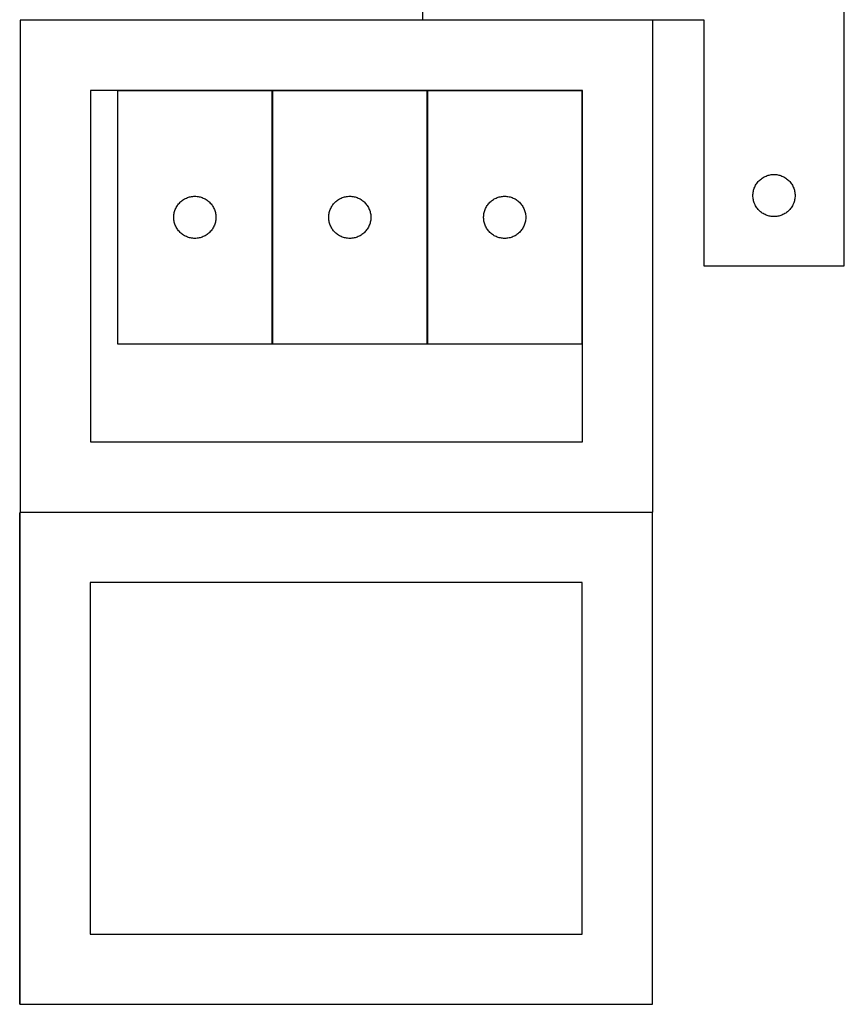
# Model space of a CAD drawing. Header units: millimetres. Extents: x 7 to 1493, y 7 to 2993.
# Tile 3 of 14: x 907 to 1493, y 7 to 707. Entities that reach past the tile are written whole.
import ezdxf

# ---------------------------------------------------------------- set-up
doc = ezdxf.new("R2010")
doc.units = ezdxf.units.MM
doc.layers.add('COMMON', color=5, linetype='CONTINUOUS', true_color=0x0000ff)
doc.layers.add('CUT', color=7, linetype='CONTINUOUS', true_color=0x000000)

msp = doc.modelspace()

# ---------------------------------------------------------------- linework, layer by layer
at = {"layer": 'COMMON'}
for p, q in [((1357.143896, 707.100455), (1193.357347, 707.100455)), ((1086.501228, 476.706491), (1086.501228, 656.706491)), ((1196.701229, 476.706491), (1196.701229, 656.706491)), ((906.824737, 6.800453), (906.824737, 356.52478)), ((907.143896, 356.900453), (1356.924737, 356.900453))]:
    msp.add_line(p, q, dxfattribs=at)
at = {"layer": 'CUT'}
for p, q in [((1193.357347, 782.200455), (1193.357347, 707.200455)), ((1493.357347, 532.200455), (1493.357347, 782.200455)), ((1357.143896, 707.000454), (907.143896, 707.000454)), ((907.143896, 707.000454), (907.143896, 357.000454)), ((1193.357347, 707.200455), (1393.357347, 707.200455)), ((1357.143896, 357.000454), (1357.143896, 707.000454)), ((1393.357347, 707.200455), (1393.357347, 532.200455)), ((1307.143896, 657.000454), (957.143896, 657.000454)), ((957.143896, 657.000454), (957.143896, 407.000454)), ((1086.401227, 656.706491), (976.401227, 656.706491)), ((976.401227, 656.706491), (976.401227, 476.706491)), ((1086.401227, 476.706491), (1086.401227, 656.706491)), ((1086.601228, 656.706491), (1086.601228, 476.706491)), ((1196.601228, 656.706491), (1086.601228, 656.706491)), ((1196.601228, 476.706491), (1196.601228, 656.706491)), ((1196.801229, 656.706491), (1196.801229, 476.706491)), ((1306.801229, 656.706491), (1196.801229, 656.706491)), ((1306.801229, 476.706491), (1306.801229, 656.706491)), ((1307.143896, 407.000454), (1307.143896, 657.000454)), ((1436.307696, 595.440637), (1436.998631, 595.785989)), ((1436.998631, 595.785989), (1437.706429, 596.095315)), ((1437.706429, 596.095315), (1438.429211, 596.367794)), ((1438.429211, 596.367794), (1439.165063, 596.602703)), ((1439.165063, 596.602703), (1439.912031, 596.799421)), ((1439.912031, 596.799421), (1440.668136, 596.957425)), ((1440.668136, 596.957425), (1441.431372, 597.076295)), ((1441.431372, 597.076295), (1442.199715, 597.155718)), ((1442.199715, 597.155718), (1442.971128, 597.195482)), ((1442.971128, 597.195482), (1443.743566, 597.195482)), ((1443.743566, 597.195482), (1444.514979, 597.155718)), ((1444.514979, 597.155718), (1445.283323, 597.076295)), ((1445.283323, 597.076295), (1446.046559, 596.957425)), ((1446.046559, 596.957425), (1446.802663, 596.799421)), ((1446.802663, 596.799421), (1447.549632, 596.602703)), ((1447.549632, 596.602703), (1448.285483, 596.367794)), ((1448.285483, 596.367794), (1449.008266, 596.095315)), ((1449.008266, 596.095315), (1449.716063, 595.785989)), ((1449.716063, 595.785989), (1450.406998, 595.440637)), ((1429.612594, 588.207264), (1429.940041, 588.906862)), ((1429.940041, 588.906862), (1430.303069, 589.588676)), ((1430.303069, 589.588676), (1430.700714, 590.250898)), ((1430.700714, 590.250898), (1431.131922, 590.891772)), ((1431.131922, 590.891772), (1431.59555, 591.509598)), ((1431.59555, 591.509598), (1432.090368, 592.102737)), ((1432.090368, 592.102737), (1432.615064, 592.669618)), ((1432.615064, 592.669618), (1433.168247, 593.208736)), ((1433.168247, 593.208736), (1433.74845, 593.718662)), ((1433.74845, 593.718662), (1434.354133, 594.198044)), ((1434.354133, 594.198044), (1434.983691, 594.645611)), ((1434.983691, 594.645611), (1435.635455, 595.060175)), ((1435.635455, 595.060175), (1436.307696, 595.440637)), ((1450.406998, 595.440637), (1451.079239, 595.060175)), ((1451.079239, 595.060175), (1451.731003, 594.645611)), ((1451.731003, 594.645611), (1452.360561, 594.198044)), ((1452.360561, 594.198044), (1452.966245, 593.718662)), ((1452.966245, 593.718662), (1453.546447, 593.208736)), ((1453.546447, 593.208736), (1454.09963, 592.669618)), ((1454.09963, 592.669618), (1454.624326, 592.102737)), ((1454.624326, 592.102737), (1455.119144, 591.509598)), ((1455.119144, 591.509598), (1455.582772, 590.891772)), ((1455.582772, 590.891772), (1456.013981, 590.250898)), ((1456.013981, 590.250898), (1456.411626, 589.588676)), ((1456.411626, 589.588676), (1456.774653, 588.906862)), ((1456.774653, 588.906862), (1457.102101, 588.207264)), ((1028.332947, 581.389327), (1029.092869, 581.52781)), ((1029.092869, 581.52781), (1029.858913, 581.626989)), ((1029.858913, 581.626989), (1030.629046, 581.686603)), ((1030.629046, 581.686603), (1031.401227, 581.706491)), ((1031.401227, 581.706491), (1032.173409, 581.686603)), ((1032.173409, 581.686603), (1032.943542, 581.626989)), ((1032.943542, 581.626989), (1033.709586, 581.52781)), ((1033.709586, 581.52781), (1034.469508, 581.389327)), ((1138.532948, 581.389327), (1139.29287, 581.52781)), ((1139.29287, 581.52781), (1140.058914, 581.626989)), ((1140.058914, 581.626989), (1140.829047, 581.686603)), ((1140.829047, 581.686603), (1141.601228, 581.706491)), ((1141.601228, 581.706491), (1142.37341, 581.686603)), ((1142.37341, 581.686603), (1143.143543, 581.626989)), ((1143.143543, 581.626989), (1143.909587, 581.52781)), ((1143.909587, 581.52781), (1144.669509, 581.389327)), ((1248.732949, 581.389327), (1249.492871, 581.52781)), ((1249.492871, 581.52781), (1250.258915, 581.626989)), ((1250.258915, 581.626989), (1251.029048, 581.686603)), ((1251.029048, 581.686603), (1251.801229, 581.706491)), ((1251.801229, 581.706491), (1252.573411, 581.686603)), ((1252.573411, 581.686603), (1253.343544, 581.626989)), ((1253.343544, 581.626989), (1254.109588, 581.52781)), ((1254.109588, 581.52781), (1254.86951, 581.389327)), ((1428.357347, 582.200455), (1428.377236, 582.972637)), ((1428.377236, 581.428274), (1428.357347, 582.200455)), ((1428.377236, 582.972637), (1428.436849, 583.74277)), ((1428.436849, 583.74277), (1428.536029, 584.508814)), ((1428.536029, 584.508814), (1428.674512, 585.268736)), ((1428.674512, 585.268736), (1428.851931, 586.020522)), ((1428.851931, 586.020522), (1429.067816, 586.762178)), ((1429.067816, 586.762178), (1429.321595, 587.491737)), ((1429.321595, 587.491737), (1429.612594, 588.207264)), ((1457.102101, 588.207264), (1457.393099, 587.491737)), ((1457.393099, 587.491737), (1457.646878, 586.762178)), ((1457.646878, 586.762178), (1457.862763, 586.020522)), ((1457.862763, 586.020522), (1458.040182, 585.268736)), ((1458.040182, 585.268736), (1458.178666, 584.508814)), ((1458.178666, 584.508814), (1458.277845, 583.74277)), ((1458.277845, 583.74277), (1458.337459, 582.972637)), ((1458.337459, 582.972637), (1458.357347, 582.200455)), ((1458.357347, 582.200455), (1458.337459, 581.428274)), ((1018.541508, 574.428383), (1018.956072, 575.080147)), ((1018.956072, 575.080147), (1019.403639, 575.709706)), ((1019.403639, 575.709706), (1019.883021, 576.315389)), ((1019.883021, 576.315389), (1020.392947, 576.895591)), ((1020.392947, 576.895591), (1020.932065, 577.448774)), ((1020.932065, 577.448774), (1021.498946, 577.97347)), ((1021.498946, 577.97347), (1022.092085, 578.468288)), ((1022.092085, 578.468288), (1022.709911, 578.931916)), ((1022.709911, 578.931916), (1023.350785, 579.363125)), ((1023.350785, 579.363125), (1024.013006, 579.76077)), ((1024.013006, 579.76077), (1024.694821, 580.123798)), ((1024.694821, 580.123798), (1025.394419, 580.451245)), ((1025.394419, 580.451245), (1026.109946, 580.742244)), ((1026.109946, 580.742244), (1026.839505, 580.996022)), ((1026.839505, 580.996022), (1027.581161, 581.211907)), ((1027.581161, 581.211907), (1028.332947, 581.389327)), ((1034.469508, 581.389327), (1035.221294, 581.211907)), ((1035.221294, 581.211907), (1035.96295, 580.996022)), ((1035.96295, 580.996022), (1036.692509, 580.742244)), ((1036.692509, 580.742244), (1037.408036, 580.451245)), ((1037.408036, 580.451245), (1038.107634, 580.123798)), ((1038.107634, 580.123798), (1038.789449, 579.76077)), ((1038.789449, 579.76077), (1039.45167, 579.363125)), ((1039.45167, 579.363125), (1040.092544, 578.931916)), ((1040.092544, 578.931916), (1040.71037, 578.468288)), ((1040.71037, 578.468288), (1041.303509, 577.97347)), ((1041.303509, 577.97347), (1041.87039, 577.448774)), ((1041.87039, 577.448774), (1042.409508, 576.895591)), ((1042.409508, 576.895591), (1042.919434, 576.315389)), ((1042.919434, 576.315389), (1043.398816, 575.709706)), ((1043.398816, 575.709706), (1043.846383, 575.080147)), ((1043.846383, 575.080147), (1044.260947, 574.428383)), ((1128.741509, 574.428383), (1129.156073, 575.080147)), ((1129.156073, 575.080147), (1129.60364, 575.709706)), ((1129.60364, 575.709706), (1130.083022, 576.315389)), ((1130.083022, 576.315389), (1130.592948, 576.895591)), ((1130.592948, 576.895591), (1131.132066, 577.448774)), ((1131.132066, 577.448774), (1131.698947, 577.97347)), ((1131.698947, 577.97347), (1132.292086, 578.468288)), ((1132.292086, 578.468288), (1132.909912, 578.931916)), ((1132.909912, 578.931916), (1133.550786, 579.363125)), ((1133.550786, 579.363125), (1134.213007, 579.76077)), ((1134.213007, 579.76077), (1134.894822, 580.123798)), ((1134.894822, 580.123798), (1135.59442, 580.451245)), ((1135.59442, 580.451245), (1136.309947, 580.742244)), ((1136.309947, 580.742244), (1137.039506, 580.996022)), ((1137.039506, 580.996022), (1137.781162, 581.211907)), ((1137.781162, 581.211907), (1138.532948, 581.389327)), ((1144.669509, 581.389327), (1145.421295, 581.211907)), ((1145.421295, 581.211907), (1146.162951, 580.996022)), ((1146.162951, 580.996022), (1146.89251, 580.742244)), ((1146.89251, 580.742244), (1147.608037, 580.451245)), ((1147.608037, 580.451245), (1148.307635, 580.123798)), ((1148.307635, 580.123798), (1148.98945, 579.76077)), ((1148.98945, 579.76077), (1149.651671, 579.363125)), ((1149.651671, 579.363125), (1150.292545, 578.931916)), ((1150.292545, 578.931916), (1150.910371, 578.468288)), ((1150.910371, 578.468288), (1151.50351, 577.97347)), ((1151.50351, 577.97347), (1152.070391, 577.448774)), ((1152.070391, 577.448774), (1152.609509, 576.895591)), ((1152.609509, 576.895591), (1153.119435, 576.315389)), ((1153.119435, 576.315389), (1153.598817, 575.709706)), ((1153.598817, 575.709706), (1154.046384, 575.080147)), ((1154.046384, 575.080147), (1154.460948, 574.428383)), ((1238.94151, 574.428383), (1239.356074, 575.080147)), ((1239.356074, 575.080147), (1239.803641, 575.709706)), ((1239.803641, 575.709706), (1240.283023, 576.315389)), ((1240.283023, 576.315389), (1240.792949, 576.895591)), ((1240.792949, 576.895591), (1241.332067, 577.448774)), ((1241.332067, 577.448774), (1241.898948, 577.97347)), ((1241.898948, 577.97347), (1242.492087, 578.468288)), ((1242.492087, 578.468288), (1243.109913, 578.931916)), ((1243.109913, 578.931916), (1243.750787, 579.363125)), ((1243.750787, 579.363125), (1244.413008, 579.76077)), ((1244.413008, 579.76077), (1245.094823, 580.123798)), ((1245.094823, 580.123798), (1245.794421, 580.451245)), ((1245.794421, 580.451245), (1246.509948, 580.742244)), ((1246.509948, 580.742244), (1247.239507, 580.996022)), ((1247.239507, 580.996022), (1247.981163, 581.211907)), ((1247.981163, 581.211907), (1248.732949, 581.389327)), ((1254.86951, 581.389327), (1255.621296, 581.211907)), ((1255.621296, 581.211907), (1256.362952, 580.996022)), ((1256.362952, 580.996022), (1257.092511, 580.742244)), ((1257.092511, 580.742244), (1257.808038, 580.451245)), ((1257.808038, 580.451245), (1258.507636, 580.123798)), ((1258.507636, 580.123798), (1259.189451, 579.76077)), ((1259.189451, 579.76077), (1259.851672, 579.363125)), ((1259.851672, 579.363125), (1260.492546, 578.931916)), ((1260.492546, 578.931916), (1261.110372, 578.468288)), ((1261.110372, 578.468288), (1261.703511, 577.97347)), ((1261.703511, 577.97347), (1262.270392, 577.448774)), ((1262.270392, 577.448774), (1262.80951, 576.895591)), ((1262.80951, 576.895591), (1263.319436, 576.315389)), ((1263.319436, 576.315389), (1263.798818, 575.709706)), ((1263.798818, 575.709706), (1264.246385, 575.080147)), ((1264.246385, 575.080147), (1264.660949, 574.428383)), ((1428.436849, 580.65814), (1428.377236, 581.428274)), ((1428.536029, 579.892097), (1428.436849, 580.65814)), ((1428.674512, 579.132174), (1428.536029, 579.892097)), ((1428.851931, 578.380389), (1428.674512, 579.132174)), ((1429.067816, 577.638733), (1428.851931, 578.380389)), ((1429.321595, 576.909174), (1429.067816, 577.638733)), ((1429.612594, 576.193647), (1429.321595, 576.909174)), ((1429.940041, 575.494048), (1429.612594, 576.193647)), ((1430.303069, 574.812234), (1429.940041, 575.494048)), ((1430.700714, 574.150012), (1430.303069, 574.812234)), ((1456.411626, 574.812234), (1456.013981, 574.150012)), ((1456.774653, 575.494048), (1456.411626, 574.812234)), ((1457.102101, 576.193647), (1456.774653, 575.494048)), ((1457.393099, 576.909174), (1457.102101, 576.193647)), ((1457.646878, 577.638733), (1457.393099, 576.909174)), ((1457.862763, 578.380389), (1457.646878, 577.638733)), ((1458.040182, 579.132174), (1457.862763, 578.380389)), ((1458.178666, 579.892097), (1458.040182, 579.132174)), ((1458.277845, 580.65814), (1458.178666, 579.892097)), ((1458.337459, 581.428274), (1458.277845, 580.65814)), ((1016.4062, 567.09271), (1016.445965, 567.864123)), ((1016.445965, 567.864123), (1016.525387, 568.632467)), ((1016.525387, 568.632467), (1016.644258, 569.395703)), ((1016.644258, 569.395703), (1016.802262, 570.151807)), ((1016.802262, 570.151807), (1016.998979, 570.898776)), ((1016.998979, 570.898776), (1017.233889, 571.634627)), ((1017.233889, 571.634627), (1017.506368, 572.35741)), ((1017.506368, 572.35741), (1017.815694, 573.065207)), ((1017.815694, 573.065207), (1018.161046, 573.756142)), ((1018.161046, 573.756142), (1018.541508, 574.428383)), ((1044.260947, 574.428383), (1044.641409, 573.756142)), ((1044.641409, 573.756142), (1044.986761, 573.065207)), ((1044.986761, 573.065207), (1045.296087, 572.35741)), ((1045.296087, 572.35741), (1045.568566, 571.634627)), ((1045.568566, 571.634627), (1045.803476, 570.898776)), ((1045.803476, 570.898776), (1046.000193, 570.151807)), ((1046.000193, 570.151807), (1046.158197, 569.395703)), ((1046.158197, 569.395703), (1046.277068, 568.632467)), ((1046.277068, 568.632467), (1046.35649, 567.864123)), ((1046.35649, 567.864123), (1046.396255, 567.09271)), ((1126.606201, 567.09271), (1126.645966, 567.864123)), ((1126.645966, 567.864123), (1126.725388, 568.632467)), ((1126.725388, 568.632467), (1126.844259, 569.395703)), ((1126.844259, 569.395703), (1127.002263, 570.151807)), ((1127.002263, 570.151807), (1127.19898, 570.898776)), ((1127.19898, 570.898776), (1127.43389, 571.634627)), ((1127.43389, 571.634627), (1127.706369, 572.35741)), ((1127.706369, 572.35741), (1128.015695, 573.065207)), ((1128.015695, 573.065207), (1128.361047, 573.756142)), ((1128.361047, 573.756142), (1128.741509, 574.428383)), ((1154.460948, 574.428383), (1154.84141, 573.756142)), ((1154.84141, 573.756142), (1155.186762, 573.065207)), ((1155.186762, 573.065207), (1155.496088, 572.35741)), ((1155.496088, 572.35741), (1155.768567, 571.634627)), ((1155.768567, 571.634627), (1156.003477, 570.898776)), ((1156.003477, 570.898776), (1156.200194, 570.151807)), ((1156.200194, 570.151807), (1156.358198, 569.395703)), ((1156.358198, 569.395703), (1156.477069, 568.632467)), ((1156.477069, 568.632467), (1156.556491, 567.864123)), ((1156.556491, 567.864123), (1156.596256, 567.09271)), ((1236.806202, 567.09271), (1236.845967, 567.864123)), ((1236.845967, 567.864123), (1236.925389, 568.632467)), ((1236.925389, 568.632467), (1237.04426, 569.395703)), ((1237.04426, 569.395703), (1237.202264, 570.151807)), ((1237.202264, 570.151807), (1237.398981, 570.898776)), ((1237.398981, 570.898776), (1237.633891, 571.634627)), ((1237.633891, 571.634627), (1237.90637, 572.35741)), ((1237.90637, 572.35741), (1238.215696, 573.065207)), ((1238.215696, 573.065207), (1238.561048, 573.756142)), ((1238.561048, 573.756142), (1238.94151, 574.428383)), ((1264.660949, 574.428383), (1265.041411, 573.756142)), ((1265.041411, 573.756142), (1265.386763, 573.065207)), ((1265.386763, 573.065207), (1265.696089, 572.35741)), ((1265.696089, 572.35741), (1265.968568, 571.634627)), ((1265.968568, 571.634627), (1266.203478, 570.898776)), ((1266.203478, 570.898776), (1266.400195, 570.151807)), ((1266.400195, 570.151807), (1266.558199, 569.395703)), ((1266.558199, 569.395703), (1266.67707, 568.632467)), ((1266.67707, 568.632467), (1266.756492, 567.864123)), ((1266.756492, 567.864123), (1266.796257, 567.09271)), ((1431.131922, 573.509139), (1430.700714, 574.150012)), ((1431.59555, 572.891313), (1431.131922, 573.509139)), ((1432.090368, 572.298174), (1431.59555, 572.891313)), ((1432.615064, 571.731293), (1432.090368, 572.298174)), ((1433.168247, 571.192175), (1432.615064, 571.731293)), ((1433.74845, 570.682249), (1433.168247, 571.192175)), ((1434.354133, 570.202867), (1433.74845, 570.682249)), ((1434.983691, 569.7553), (1434.354133, 570.202867)), ((1435.635455, 569.340736), (1434.983691, 569.7553)), ((1436.307696, 568.960273), (1435.635455, 569.340736)), ((1436.998631, 568.614921), (1436.307696, 568.960273)), ((1437.706429, 568.305596), (1436.998631, 568.614921)), ((1438.429211, 568.033117), (1437.706429, 568.305596)), ((1439.165063, 567.798207), (1438.429211, 568.033117)), ((1439.912031, 567.60149), (1439.165063, 567.798207)), ((1440.668136, 567.443486), (1439.912031, 567.60149)), ((1441.431372, 567.324615), (1440.668136, 567.443486)), ((1446.046559, 567.443486), (1445.283323, 567.324615)), ((1446.802663, 567.60149), (1446.046559, 567.443486)), ((1447.549632, 567.798207), (1446.802663, 567.60149)), ((1448.285483, 568.033117), (1447.549632, 567.798207)), ((1449.008266, 568.305596), (1448.285483, 568.033117)), ((1449.716063, 568.614921), (1449.008266, 568.305596)), ((1450.406998, 568.960273), (1449.716063, 568.614921)), ((1451.079239, 569.340736), (1450.406998, 568.960273)), ((1451.731003, 569.7553), (1451.079239, 569.340736)), ((1452.360561, 570.202867), (1451.731003, 569.7553)), ((1452.966245, 570.682249), (1452.360561, 570.202867)), ((1453.546447, 571.192175), (1452.966245, 570.682249)), ((1454.09963, 571.731293), (1453.546447, 571.192175)), ((1454.624326, 572.298174), (1454.09963, 571.731293)), ((1455.119144, 572.891313), (1454.624326, 572.298174)), ((1455.582772, 573.509139), (1455.119144, 572.891313)), ((1456.013981, 574.150012), (1455.582772, 573.509139)), ((1016.4062, 566.320273), (1016.4062, 567.09271)), ((1016.445965, 565.548859), (1016.4062, 566.320273)), ((1016.525387, 564.780516), (1016.445965, 565.548859)), ((1016.644258, 564.01728), (1016.525387, 564.780516)), ((1016.802262, 563.261175), (1016.644258, 564.01728)), ((1016.998979, 562.514207), (1016.802262, 563.261175)), ((1017.233889, 561.778356), (1016.998979, 562.514207)), ((1017.506368, 561.055573), (1017.233889, 561.778356)), ((1017.815694, 560.347775), (1017.506368, 561.055573)), ((1045.296087, 561.055573), (1044.986761, 560.347775)), ((1045.568566, 561.778356), (1045.296087, 561.055573)), ((1045.803476, 562.514207), (1045.568566, 561.778356)), ((1046.000193, 563.261175), (1045.803476, 562.514207)), ((1046.158197, 564.01728), (1046.000193, 563.261175)), ((1046.277068, 564.780516), (1046.158197, 564.01728)), ((1046.35649, 565.548859), (1046.277068, 564.780516)), ((1046.396255, 566.320273), (1046.35649, 565.548859)), ((1046.396255, 567.09271), (1046.396255, 566.320273)), ((1126.606201, 566.320273), (1126.606201, 567.09271)), ((1126.645966, 565.548859), (1126.606201, 566.320273)), ((1126.725388, 564.780516), (1126.645966, 565.548859)), ((1126.844259, 564.01728), (1126.725388, 564.780516)), ((1127.002263, 563.261175), (1126.844259, 564.01728)), ((1127.19898, 562.514207), (1127.002263, 563.261175)), ((1127.43389, 561.778356), (1127.19898, 562.514207)), ((1127.706369, 561.055573), (1127.43389, 561.778356)), ((1128.015695, 560.347775), (1127.706369, 561.055573)), ((1155.496088, 561.055573), (1155.186762, 560.347775)), ((1155.768567, 561.778356), (1155.496088, 561.055573)), ((1156.003477, 562.514207), (1155.768567, 561.778356)), ((1156.200194, 563.261175), (1156.003477, 562.514207)), ((1156.358198, 564.01728), (1156.200194, 563.261175)), ((1156.477069, 564.780516), (1156.358198, 564.01728)), ((1156.556491, 565.548859), (1156.477069, 564.780516)), ((1156.596256, 566.320273), (1156.556491, 565.548859)), ((1156.596256, 567.09271), (1156.596256, 566.320273)), ((1236.806202, 566.320273), (1236.806202, 567.09271)), ((1236.845967, 565.548859), (1236.806202, 566.320273)), ((1236.925389, 564.780516), (1236.845967, 565.548859)), ((1237.04426, 564.01728), (1236.925389, 564.780516)), ((1237.202264, 563.261175), (1237.04426, 564.01728)), ((1237.398981, 562.514207), (1237.202264, 563.261175)), ((1237.633891, 561.778356), (1237.398981, 562.514207)), ((1237.90637, 561.055573), (1237.633891, 561.778356)), ((1238.215696, 560.347775), (1237.90637, 561.055573)), ((1265.696089, 561.055573), (1265.386763, 560.347775)), ((1265.968568, 561.778356), (1265.696089, 561.055573)), ((1266.203478, 562.514207), (1265.968568, 561.778356)), ((1266.400195, 563.261175), (1266.203478, 562.514207)), ((1266.558199, 564.01728), (1266.400195, 563.261175)), ((1266.67707, 564.780516), (1266.558199, 564.01728)), ((1266.756492, 565.548859), (1266.67707, 564.780516)), ((1266.796257, 566.320273), (1266.756492, 565.548859)), ((1266.796257, 567.09271), (1266.796257, 566.320273)), ((1442.199715, 567.245192), (1441.431372, 567.324615)), ((1442.971128, 567.205428), (1442.199715, 567.245192)), ((1443.743566, 567.205428), (1442.971128, 567.205428)), ((1444.514979, 567.245192), (1443.743566, 567.205428)), ((1445.283323, 567.324615), (1444.514979, 567.245192)), ((1018.161046, 559.65684), (1017.815694, 560.347775)), ((1018.541508, 558.984599), (1018.161046, 559.65684)), ((1018.956072, 558.332836), (1018.541508, 558.984599)), ((1019.403639, 557.703277), (1018.956072, 558.332836)), ((1019.883021, 557.097594), (1019.403639, 557.703277)), ((1020.392947, 556.517391), (1019.883021, 557.097594)), ((1020.932065, 555.964209), (1020.392947, 556.517391)), ((1021.498946, 555.439512), (1020.932065, 555.964209)), ((1022.092085, 554.944694), (1021.498946, 555.439512)), ((1022.709911, 554.481066), (1022.092085, 554.944694)), ((1023.350785, 554.049858), (1022.709911, 554.481066)), ((1024.013006, 553.652213), (1023.350785, 554.049858)), ((1024.694821, 553.289185), (1024.013006, 553.652213)), ((1038.789449, 553.652213), (1038.107634, 553.289185)), ((1039.45167, 554.049858), (1038.789449, 553.652213)), ((1040.092544, 554.481066), (1039.45167, 554.049858)), ((1040.71037, 554.944694), (1040.092544, 554.481066)), ((1041.303509, 555.439512), (1040.71037, 554.944694)), ((1041.87039, 555.964209), (1041.303509, 555.439512)), ((1042.409508, 556.517391), (1041.87039, 555.964209)), ((1042.919434, 557.097594), (1042.409508, 556.517391)), ((1043.398816, 557.703277), (1042.919434, 557.097594)), ((1043.846383, 558.332836), (1043.398816, 557.703277)), ((1044.260947, 558.984599), (1043.846383, 558.332836)), ((1044.641409, 559.65684), (1044.260947, 558.984599)), ((1044.986761, 560.347775), (1044.641409, 559.65684)), ((1128.361047, 559.65684), (1128.015695, 560.347775)), ((1128.741509, 558.984599), (1128.361047, 559.65684)), ((1129.156073, 558.332836), (1128.741509, 558.984599)), ((1129.60364, 557.703277), (1129.156073, 558.332836)), ((1130.083022, 557.097594), (1129.60364, 557.703277)), ((1130.592948, 556.517391), (1130.083022, 557.097594)), ((1131.132066, 555.964209), (1130.592948, 556.517391)), ((1131.698947, 555.439512), (1131.132066, 555.964209)), ((1132.292086, 554.944694), (1131.698947, 555.439512)), ((1132.909912, 554.481066), (1132.292086, 554.944694)), ((1133.550786, 554.049858), (1132.909912, 554.481066)), ((1134.213007, 553.652213), (1133.550786, 554.049858)), ((1134.894822, 553.289185), (1134.213007, 553.652213)), ((1148.98945, 553.652213), (1148.307635, 553.289185)), ((1149.651671, 554.049858), (1148.98945, 553.652213)), ((1150.292545, 554.481066), (1149.651671, 554.049858)), ((1150.910371, 554.944694), (1150.292545, 554.481066)), ((1151.50351, 555.439512), (1150.910371, 554.944694)), ((1152.070391, 555.964209), (1151.50351, 555.439512)), ((1152.609509, 556.517391), (1152.070391, 555.964209)), ((1153.119435, 557.097594), (1152.609509, 556.517391)), ((1153.598817, 557.703277), (1153.119435, 557.097594)), ((1154.046384, 558.332836), (1153.598817, 557.703277)), ((1154.460948, 558.984599), (1154.046384, 558.332836)), ((1154.84141, 559.65684), (1154.460948, 558.984599)), ((1155.186762, 560.347775), (1154.84141, 559.65684)), ((1238.561048, 559.65684), (1238.215696, 560.347775)), ((1238.94151, 558.984599), (1238.561048, 559.65684)), ((1239.356074, 558.332836), (1238.94151, 558.984599)), ((1239.803641, 557.703277), (1239.356074, 558.332836)), ((1240.283023, 557.097594), (1239.803641, 557.703277)), ((1240.792949, 556.517391), (1240.283023, 557.097594)), ((1241.332067, 555.964209), (1240.792949, 556.517391)), ((1241.898948, 555.439512), (1241.332067, 555.964209)), ((1242.492087, 554.944694), (1241.898948, 555.439512)), ((1243.109913, 554.481066), (1242.492087, 554.944694)), ((1243.750787, 554.049858), (1243.109913, 554.481066)), ((1244.413008, 553.652213), (1243.750787, 554.049858)), ((1245.094823, 553.289185), (1244.413008, 553.652213)), ((1259.189451, 553.652213), (1258.507636, 553.289185)), ((1259.851672, 554.049858), (1259.189451, 553.652213)), ((1260.492546, 554.481066), (1259.851672, 554.049858)), ((1261.110372, 554.944694), (1260.492546, 554.481066)), ((1261.703511, 555.439512), (1261.110372, 554.944694)), ((1262.270392, 555.964209), (1261.703511, 555.439512)), ((1262.80951, 556.517391), (1262.270392, 555.964209)), ((1263.319436, 557.097594), (1262.80951, 556.517391)), ((1263.798818, 557.703277), (1263.319436, 557.097594)), ((1264.246385, 558.332836), (1263.798818, 557.703277)), ((1264.660949, 558.984599), (1264.246385, 558.332836)), ((1265.041411, 559.65684), (1264.660949, 558.984599)), ((1265.386763, 560.347775), (1265.041411, 559.65684)), ((1025.394419, 552.961738), (1024.694821, 553.289185)), ((1026.109946, 552.670739), (1025.394419, 552.961738)), ((1026.839505, 552.416961), (1026.109946, 552.670739)), ((1027.581161, 552.201075), (1026.839505, 552.416961)), ((1028.332947, 552.023656), (1027.581161, 552.201075)), ((1029.092869, 551.885173), (1028.332947, 552.023656)), ((1029.858913, 551.785993), (1029.092869, 551.885173)), ((1030.629046, 551.72638), (1029.858913, 551.785993)), ((1031.401227, 551.706491), (1030.629046, 551.72638)), ((1032.173409, 551.72638), (1031.401227, 551.706491)), ((1032.943542, 551.785993), (1032.173409, 551.72638)), ((1033.709586, 551.885173), (1032.943542, 551.785993)), ((1034.469508, 552.023656), (1033.709586, 551.885173)), ((1035.221294, 552.201075), (1034.469508, 552.023656)), ((1035.96295, 552.416961), (1035.221294, 552.201075)), ((1036.692509, 552.670739), (1035.96295, 552.416961)), ((1037.408036, 552.961738), (1036.692509, 552.670739)), ((1038.107634, 553.289185), (1037.408036, 552.961738)), ((1135.59442, 552.961738), (1134.894822, 553.289185)), ((1136.309947, 552.670739), (1135.59442, 552.961738)), ((1137.039506, 552.416961), (1136.309947, 552.670739)), ((1137.781162, 552.201075), (1137.039506, 552.416961)), ((1138.532948, 552.023656), (1137.781162, 552.201075)), ((1139.29287, 551.885173), (1138.532948, 552.023656)), ((1140.058914, 551.785993), (1139.29287, 551.885173)), ((1140.829047, 551.72638), (1140.058914, 551.785993)), ((1141.601228, 551.706491), (1140.829047, 551.72638)), ((1142.37341, 551.72638), (1141.601228, 551.706491)), ((1143.143543, 551.785993), (1142.37341, 551.72638)), ((1143.909587, 551.885173), (1143.143543, 551.785993)), ((1144.669509, 552.023656), (1143.909587, 551.885173)), ((1145.421295, 552.201075), (1144.669509, 552.023656)), ((1146.162951, 552.416961), (1145.421295, 552.201075)), ((1146.89251, 552.670739), (1146.162951, 552.416961)), ((1147.608037, 552.961738), (1146.89251, 552.670739)), ((1148.307635, 553.289185), (1147.608037, 552.961738)), ((1245.794421, 552.961738), (1245.094823, 553.289185)), ((1246.509948, 552.670739), (1245.794421, 552.961738)), ((1247.239507, 552.416961), (1246.509948, 552.670739)), ((1247.981163, 552.201075), (1247.239507, 552.416961)), ((1248.732949, 552.023656), (1247.981163, 552.201075)), ((1249.492871, 551.885173), (1248.732949, 552.023656)), ((1250.258915, 551.785993), (1249.492871, 551.885173)), ((1251.029048, 551.72638), (1250.258915, 551.785993)), ((1251.801229, 551.706491), (1251.029048, 551.72638)), ((1252.573411, 551.72638), (1251.801229, 551.706491)), ((1253.343544, 551.785993), (1252.573411, 551.72638)), ((1254.109588, 551.885173), (1253.343544, 551.785993)), ((1254.86951, 552.023656), (1254.109588, 551.885173)), ((1255.621296, 552.201075), (1254.86951, 552.023656)), ((1256.362952, 552.416961), (1255.621296, 552.201075)), ((1257.092511, 552.670739), (1256.362952, 552.416961)), ((1257.808038, 552.961738), (1257.092511, 552.670739)), ((1258.507636, 553.289185), (1257.808038, 552.961738)), ((1393.357347, 532.200455), (1493.357347, 532.200455)), ((976.401227, 476.706491), (1086.401227, 476.706491)), ((1086.601228, 476.706491), (1196.601228, 476.706491)), ((1196.801229, 476.706491), (1306.801229, 476.706491)), ((957.143896, 407.000454), (1307.143896, 407.000454)), ((1356.924737, 356.800453), (906.924737, 356.800453)), ((906.924737, 356.800453), (906.924737, 6.800453)), ((907.143896, 357.000454), (1357.143896, 357.000454)), ((1356.924737, 6.800453), (1356.924737, 356.800453)), ((1306.924737, 306.800453), (956.924737, 306.800453)), ((956.924737, 306.800453), (956.924737, 56.800453)), ((1306.924737, 56.800453), (1306.924737, 306.800453)), ((956.924737, 56.800453), (1306.924737, 56.800453)), ((906.924737, 6.800453), (1356.924737, 6.800453))]:
    msp.add_line(p, q, dxfattribs=at)

doc.saveas('drawing.dxf')
